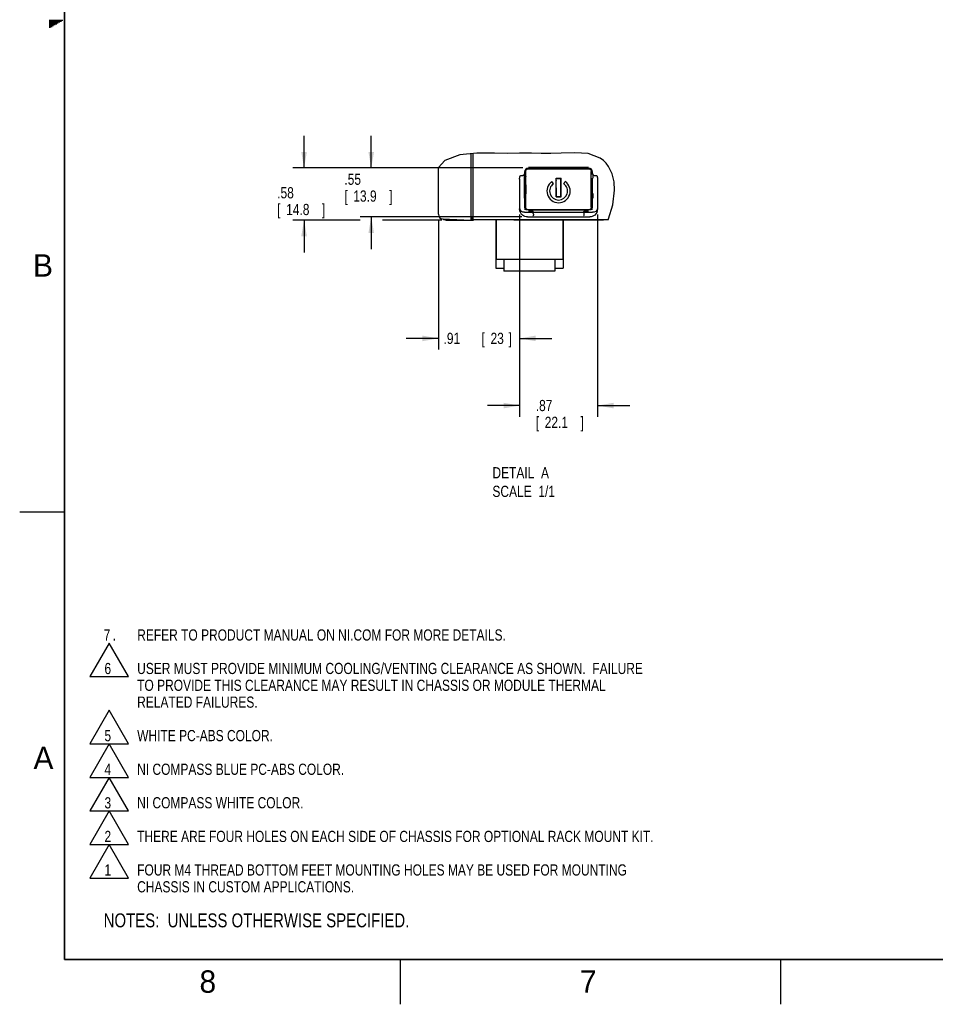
# Model space of a CAD drawing. Header units: inches. Extents: x 0 to 34, y 0 to 22.
# Tile 1 of 82: x 0 to 10.2, y 0 to 11. Entities that reach past the tile are written whole.
import ezdxf

# ---------------------------------------------------------------- set-up
doc = ezdxf.new("R2010")
doc.units = ezdxf.units.IN
doc.header["$LTSCALE"] = 1.87
doc.header["$MEASUREMENT"] = 0
doc.layers.get('0').update_dxf_attribs({"linetype": 'CONTINUOUS'})
for name, color, linetype in [('DATUMCURVES', 7, 'CONTINUOUS'), ('DETAIL', 7, 'CONTINUOUS'), ('DIMENSIONS', 7, 'CONTINUOUS')]:
    doc.layers.add(name, color=color, linetype=linetype)
doc.styles.get("Standard").update_dxf_attribs({"font": 'txt', "width": 0.8})
doc.dimstyles.new('DIMSTYLE_5', dxfattribs={"dimtxt": 0.125, "dimasz": 0.18, "dimexe": 0.18, "dimexo": 0.0625, "dimgap": 0.09, "dimtad": 0, "dimtih": 1, "dimtoh": 1, "dimzin": 4, "dimdsep": 46, "dimtxsty": 'STANDARD', "dimblk": '_FILLED', "dimblk1": '_FILLED', "dimblk2": '_FILLED', "dimcen": 0.09, "dimadec": 0, "dimazin": 0, "dimtp": 0.01, "dimtm": 0.01, "dimtfac": 1, "dimtofl": 0, "dimtmove": 0, "dimatfit": 3, "dimldrblk": '_FILLED', "dimfxl": 1, "dimtolj": 1, "dimtzin": 4, "dimarcsym": 0})

# ---------------------------------------------------------------- blocks, each defined once
blk = doc.blocks.new('_FILLED')
at = {"color": 0, "linetype": 'BYBLOCK'}
blk.add_solid([(0, 0), (-1, 0.174), (-1, -0.174)], dxfattribs=at)
blk = doc.blocks.new('*D22')
at = {"layer": 'DIMENSIONS', "color": 2, "linetype": 'CONTINUOUS'}
for p, q in [((5.582, 8.821), (5.582, 7.311)), ((4.675, 8.759), (4.675, 7.311)), ((4.675, 7.436), (4.315, 7.436)), ((5.582, 7.436), (5.942, 7.436))]:
    blk.add_line(p, q, dxfattribs=at)
at = {"layer": 'DIMENSIONS', "color": 2, "linetype": 'CONTINUOUS', "xscale": 0.18, "yscale": 0.18, "zscale": 0.18}
blk.add_blockref('_FILLED', (4.675, 7.436), dxfattribs=at)
at = {"layer": 'DIMENSIONS', "color": 2, "linetype": 'CONTINUOUS', "xscale": 0.18, "yscale": 0.18, "zscale": 0.18, "rotation": 180}
blk.add_blockref('_FILLED', (5.582, 7.436), dxfattribs=at)
at = {"layer": 'DIMENSIONS', "color": 2, "linetype": 'CONTINUOUS', "width": 0.8}
for s, p in [('.91', (4.732, 7.374)), ('[', (5.157, 7.374)), ('23', (5.257, 7.374)), (']', (5.457, 7.374))]:
    blk.add_text(s, height=0.125, dxfattribs=at).set_placement(p)
blk = doc.blocks.new('*D23')
at = {"layer": 'DIMENSIONS', "color": 2, "linetype": 'CONTINUOUS'}
for p, q in [((5.582, 8.821), (5.582, 6.561)), ((6.452, 8.821), (6.452, 6.561)), ((5.582, 6.686), (5.222, 6.686)), ((6.452, 6.686), (6.812, 6.686))]:
    blk.add_line(p, q, dxfattribs=at)
at = {"layer": 'DIMENSIONS', "color": 2, "linetype": 'CONTINUOUS', "xscale": 0.18, "yscale": 0.18, "zscale": 0.18}
blk.add_blockref('_FILLED', (5.582, 6.686), dxfattribs=at)
at = {"layer": 'DIMENSIONS', "color": 2, "linetype": 'CONTINUOUS', "xscale": 0.18, "yscale": 0.18, "zscale": 0.18, "rotation": 180}
blk.add_blockref('_FILLED', (6.452, 6.686), dxfattribs=at)
at = {"layer": 'DIMENSIONS', "color": 2, "linetype": 'CONTINUOUS', "width": 0.8}
for s, p in [('.87', (5.762, 6.624)), ('[', (5.762, 6.436)), ('22.1', (5.862, 6.436)), (']', (6.262, 6.436))]:
    blk.add_text(s, height=0.125, dxfattribs=at).set_placement(p)
blk = doc.blocks.new('*D24')
at = {"layer": 'DIMENSIONS', "color": 2, "linetype": 'CONTINUOUS'}
for p, q in [((3.175, 9.339), (3.175, 9.699)), ((5.619, 9.339), (3.05, 9.339)), ((3.8, 8.757), (3.05, 8.757)), ((3.175, 8.757), (3.175, 8.397)), ((4.712, 8.757), (4.05, 8.757))]:
    blk.add_line(p, q, dxfattribs=at)
at = {"layer": 'DIMENSIONS', "color": 2, "linetype": 'CONTINUOUS', "xscale": 0.18, "yscale": 0.18, "zscale": 0.18}
for p, rotation in [((3.175, 9.339), 270), ((3.175, 8.757), 90)]:
    blk.add_blockref('_FILLED', p, dxfattribs=dict(at, rotation=rotation))
at = {"layer": 'DIMENSIONS', "color": 2, "linetype": 'CONTINUOUS', "width": 0.8}
for s, p in [('.58', (2.875, 9)), ('[', (2.875, 8.813)), ('14.8', (2.975, 8.813)), (']', (3.375, 8.813))]:
    blk.add_text(s, height=0.125, dxfattribs=at).set_placement(p)
blk = doc.blocks.new('*D25')
at = {"layer": 'DIMENSIONS', "color": 2, "linetype": 'CONTINUOUS'}
for p, q in [((3.925, 9.339), (3.925, 9.699)), ((5.619, 9.339), (3.8, 9.339)), ((5.606, 8.793), (3.8, 8.793)), ((3.925, 8.793), (3.925, 8.433))]:
    blk.add_line(p, q, dxfattribs=at)
at = {"layer": 'DIMENSIONS', "color": 2, "linetype": 'CONTINUOUS', "xscale": 0.18, "yscale": 0.18, "zscale": 0.18}
for p, rotation in [((3.925, 9.339), 270), ((3.925, 8.793), 90)]:
    blk.add_blockref('_FILLED', p, dxfattribs=dict(at, rotation=rotation))
at = {"layer": 'DIMENSIONS', "color": 2, "linetype": 'CONTINUOUS', "width": 0.8}
for s, p in [('.55', (3.625, 9.151)), ('[', (3.625, 8.963)), ('13.9', (3.725, 8.963)), (']', (4.125, 8.963))]:
    blk.add_text(s, height=0.125, dxfattribs=at).set_placement(p)
blk = doc.blocks.new('CUSTOM_NOTE_BL0', base_point=(4.348, 1.517))
at = {"layer": 'DETAIL', "color": 2, "linetype": 'CONTINUOUS'}
for p, q in [((0.999, 1.784), (0.783, 1.409)), ((1.215, 1.409), (0.999, 1.784)), ((0.783, 1.409), (1.215, 1.409))]:
    blk.add_line(p, q, dxfattribs=at)
at = {"layer": 'DETAIL', "color": 2, "linetype": 'CONTINUOUS', "width": 0.8}
for s, p in [('1', (0.947, 1.437)), ('FOUR M4 THREAD BOTTOM FEET MOUNTING HOLES MAY BE USED FOR MOUNTING', (1.312, 1.438)), ('CHASSIS IN CUSTOM APPLICATIONS.', (1.312, 1.25))]:
    blk.add_text(s, height=0.125, dxfattribs=at).set_placement(p)
blk = doc.blocks.new('CUSTOM_NOTE_BL1', base_point=(4.698, 1.971))
at = {"layer": 'DETAIL', "color": 2, "linetype": 'CONTINUOUS'}
for p, q in [((0.999, 2.159), (0.783, 1.784)), ((1.215, 1.784), (0.999, 2.159)), ((0.783, 1.784), (1.215, 1.784))]:
    blk.add_line(p, q, dxfattribs=at)
at = {"layer": 'DETAIL', "color": 2, "linetype": 'CONTINUOUS', "width": 0.8}
for s, p in [('2', (0.947, 1.812)), ('THERE ARE FOUR HOLES ON EACH SIDE OF CHASSIS FOR OPTIONAL RACK MOUNT KIT.', (1.312, 1.812))]:
    blk.add_text(s, height=0.125, dxfattribs=at).set_placement(p)
blk = doc.blocks.new('CUSTOM_NOTE_BL2', base_point=(2.198, 2.346))
at = {"layer": 'DETAIL', "color": 2, "linetype": 'CONTINUOUS'}
for p, q in [((0.999, 2.534), (0.783, 2.159)), ((1.215, 2.159), (0.999, 2.534)), ((0.783, 2.159), (1.215, 2.159))]:
    blk.add_line(p, q, dxfattribs=at)
at = {"layer": 'DETAIL', "color": 2, "linetype": 'CONTINUOUS', "width": 0.8}
for s, p in [('3', (0.947, 2.187)), ('NI COMPASS WHITE COLOR.', (1.312, 2.188))]:
    blk.add_text(s, height=0.125, dxfattribs=at).set_placement(p)
blk = doc.blocks.new('CUSTOM_NOTE_BL3', base_point=(2.498, 2.721))
at = {"layer": 'DETAIL', "color": 2, "linetype": 'CONTINUOUS'}
for p, q in [((0.999, 2.909), (0.783, 2.534)), ((1.215, 2.534), (0.999, 2.909)), ((0.783, 2.534), (1.215, 2.534))]:
    blk.add_line(p, q, dxfattribs=at)
at = {"layer": 'DETAIL', "color": 2, "linetype": 'CONTINUOUS', "width": 0.8}
for s, p in [('4', (0.947, 2.562)), ('NI COMPASS BLUE PC-ABS COLOR.', (1.312, 2.562))]:
    blk.add_text(s, height=0.125, dxfattribs=at).set_placement(p)
blk = doc.blocks.new('CUSTOM_NOTE_BL4', base_point=(1.998, 3.096))
at = {"layer": 'DETAIL', "color": 2, "linetype": 'CONTINUOUS'}
for p, q in [((0.999, 3.284), (0.783, 2.909)), ((1.215, 2.909), (0.999, 3.284)), ((0.783, 2.909), (1.215, 2.909))]:
    blk.add_line(p, q, dxfattribs=at)
at = {"layer": 'DETAIL', "color": 2, "linetype": 'CONTINUOUS', "width": 0.8}
for s, p in [('5', (0.947, 2.937)), ('WHITE PC-ABS COLOR.', (1.312, 2.938))]:
    blk.add_text(s, height=0.125, dxfattribs=at).set_placement(p)
blk = doc.blocks.new('CUSTOM_NOTE_BL5', base_point=(4.548, 3.673))
at = {"layer": 'DETAIL', "color": 2, "linetype": 'CONTINUOUS'}
for p, q in [((0.999, 4.034), (0.783, 3.659)), ((1.215, 3.659), (0.999, 4.034)), ((0.783, 3.659), (1.215, 3.659))]:
    blk.add_line(p, q, dxfattribs=at)
at = {"layer": 'DETAIL', "color": 2, "linetype": 'CONTINUOUS', "width": 0.8}
for s, p in [('6', (0.947, 3.687)), ('USER MUST PROVIDE MINIMUM COOLING/VENTING CLEARANCE AS SHOWN.  FAILURE', (1.312, 3.688)), ('TO PROVIDE THIS CLEARANCE MAY RESULT IN CHASSIS OR MODULE THERMAL', (1.312, 3.5)), ('RELATED FAILURES.', (1.312, 3.312))]:
    blk.add_text(s, height=0.125, dxfattribs=at).set_placement(p)
blk = doc.blocks.new('CUSTOM_NOTE_BL6', base_point=(3.675, 4.125))
at = {"layer": 'DETAIL', "color": 2, "linetype": 'CONTINUOUS', "width": 0.8}
for s, p in [('7', (0.938, 4.062)), ('REFER TO PRODUCT MANUAL ON NI.COM FOR MORE DETAILS.', (1.312, 4.062)), ('.', (1.038, 4.062))]:
    blk.add_text(s, height=0.125, dxfattribs=at).set_placement(p)
blk = doc.blocks.new('NOTES_HEADER_BL7', base_point=(3.1215, 0.9375))
at = {"layer": 'DETAIL', "color": 2, "linetype": 'CONTINUOUS', "width": 0.8}
blk.add_text('NOTES:  UNLESS OTHERWISE SPECIFIED.', height=0.156, dxfattribs=at).set_placement((0.9375, 0.8595))

msp = doc.modelspace()

# ---------------------------------------------------------------- linework, layer by layer
at = {"color": 2, "linetype": 'CONTINUOUS'}
for p, q in [((0.33028, 10.99), (0.48268, 10.99)), ((0.33028, 10.98), (0.46536, 10.98)), ((0.33028, 10.97), (0.44804, 10.97)), ((0.33028, 10.96), (0.43072, 10.96)), ((0.33028, 10.95), (0.4134, 10.95)), ((0.33028, 10.94), (0.39608, 10.94)), ((0.33028, 10.93), (0.37876, 10.93)), ((0.33028, 10.92), (0.36144, 10.92)), ((0.33028, 10.91), (0.34412, 10.91)), ((0.00002, 5.5), (0.50002, 5.5)), ((4.25002, 0), (4.25002, 0.5)), ((8.50002, 0), (8.50002, 0.5))]:
    msp.add_line(p, q, dxfattribs=at)
at = {"color": 7, "linetype": 'CONTINUOUS'}
for p, q in [((4.91373, 9.48708), (4.74643, 9.42371)), ((5.10507, 9.50491), (4.91373, 9.48708)), ((5.03966, 8.75773), (5.03966, 9.49882)), ((5.06266, 8.75822), (5.06266, 9.50096)), ((5.30294, 9.50322), (5.10507, 9.50491)), ((5.44304, 9.50254), (5.30294, 9.50322)), ((5.57929, 9.50324), (5.44304, 9.50254)), ((5.7137, 9.50322), (5.57929, 9.50324)), ((5.82218, 9.50184), (5.7137, 9.50322)), ((5.93215, 9.50104), (5.82218, 9.50184)), ((6.04495, 9.50322), (5.93215, 9.50104)), ((6.19918, 9.50969), (6.04495, 9.50322)), ((6.34891, 9.50044), (6.19918, 9.50969)), ((6.48221, 9.45021), (6.34891, 9.50044)), ((4.74643, 9.42371), (4.6747, 9.34495)), ((6.51687, 9.42388), (6.48221, 9.45021)), ((6.54809, 9.39264), (6.51687, 9.42388)), ((6.57497, 9.35746), (6.54809, 9.39264)), ((6.61497, 9.27519), (6.57497, 9.35746)), ((4.6747, 8.82153), (4.6747, 9.34495)), ((5.59611, 9.25608), (5.61637, 9.25608)), ((5.65166, 9.27358), (5.6337, 9.27358)), ((5.63666, 9.29358), (5.63666, 9.27358)), ((5.65113, 9.24569), (5.65115, 9.24555)), ((5.65115, 9.24555), (5.65116, 9.24542)), ((5.65116, 9.24542), (5.65116, 9.23871)), ((5.65116, 9.23871), (5.65166, 9.23851)), ((5.65166, 8.90207), (5.65166, 9.30009)), ((5.68165, 9.33008), (6.35167, 9.33008)), ((6.35166, 9.34426), (5.68166, 9.34426)), ((5.79509, 9.33858), (5.68166, 9.33858)), ((5.79509, 9.33858), (5.79949, 9.33885)), ((5.79509, 9.33031), (5.79509, 9.33858)), ((5.79777, 9.33041), (5.81829, 9.33383)), ((5.80061, 9.33888), (5.80283, 9.33891)), ((5.80283, 9.33891), (5.80763, 9.33893)), ((5.80763, 9.33893), (5.92742, 9.33892)), ((5.81829, 9.33383), (5.91503, 9.33383)), ((5.91503, 9.33383), (5.93554, 9.33041)), ((5.92742, 9.33892), (5.93048, 9.33891)), ((5.93822, 9.33858), (5.93382, 9.33885)), ((5.93822, 9.33858), (5.93822, 9.33031)), ((5.98666, 9.33858), (5.93822, 9.33858)), ((5.98666, 9.33858), (5.98858, 9.3405)), ((5.98666, 9.33858), (5.98666, 9.33008)), ((5.98858, 9.3405), (5.98858, 9.33008)), ((5.98858, 9.3405), (6.04474, 9.3405)), ((6.04474, 9.33008), (6.04474, 9.3405)), ((6.04666, 9.33858), (6.04474, 9.3405)), ((6.04666, 9.33858), (6.04666, 9.33008)), ((6.09509, 9.33858), (6.04666, 9.33858)), ((6.09509, 9.33858), (6.09949, 9.33885)), ((6.09509, 9.33031), (6.09509, 9.33858)), ((6.09777, 9.33041), (6.11829, 9.33383)), ((6.10061, 9.33888), (6.10283, 9.33891)), ((6.10283, 9.33891), (6.10763, 9.33893)), ((6.10763, 9.33893), (6.22389, 9.33893)), ((6.11829, 9.33383), (6.21503, 9.33383)), ((6.21503, 9.33383), (6.23554, 9.33041)), ((6.22389, 9.33893), (6.22903, 9.33892)), ((6.23822, 9.33858), (6.23382, 9.33885)), ((6.35166, 9.33858), (6.23822, 9.33858)), ((6.23822, 9.33858), (6.23822, 9.33031)), ((6.38166, 8.90207), (6.38166, 9.30009)), ((6.38166, 9.27358), (6.39962, 9.27358)), ((6.39666, 9.27358), (6.39666, 9.29358)), ((6.41694, 9.25608), (6.43721, 9.25608)), ((6.63582, 9.18515), (6.61497, 9.27519)), ((5.58166, 9.21535), (5.58166, 8.88319)), ((5.6337, 9.22358), (5.63715, 9.22358)), ((5.63715, 9.05358), (5.63715, 9.22358)), ((5.9593, 9.163), (5.94209, 9.18757)), ((5.98916, 9.01708), (5.98916, 9.22608)), ((5.98916, 9.22608), (6.04416, 9.22608)), ((5.98916, 9.21982), (5.99015, 9.2211)), ((5.9919, 9.02108), (5.99015, 9.22108)), ((5.99015, 9.22108), (6.04316, 9.22108)), ((6.04142, 9.02108), (6.04316, 9.22108)), ((6.04316, 9.2211), (6.04416, 9.21982)), ((6.04416, 9.01708), (6.04416, 9.22608)), ((6.07402, 9.163), (6.09122, 9.18757)), ((6.39962, 9.22358), (6.39616, 9.22358)), ((6.39616, 9.05358), (6.39616, 9.22358)), ((6.45166, 9.21535), (6.45166, 8.88319)), ((6.64122, 9.09246), (6.63582, 9.18515)), ((5.63715, 9.05358), (5.6337, 9.05358)), ((5.98916, 9.0211), (5.9919, 9.0211)), ((5.98916, 9.01708), (6.04416, 9.01708)), ((5.9919, 9.02108), (6.04142, 9.02108)), ((6.04142, 9.0211), (6.04416, 9.0211)), ((6.39962, 9.05358), (6.39616, 9.05358)), ((6.62163, 8.92879), (6.64122, 9.09246)), ((5.6337, 9.00358), (5.65166, 9.00358)), ((5.63666, 9.00358), (5.63666, 8.90858)), ((6.38166, 9.00358), (6.39962, 9.00358)), ((6.39666, 8.90858), (6.39666, 9.00358)), ((6.57393, 8.77065), (6.62163, 8.92879)), ((5.58403, 8.86212), (5.58166, 8.88319)), ((5.63666, 8.84383), (6.39666, 8.84383)), ((5.68165, 8.87208), (6.35167, 8.87208)), ((5.68166, 8.85819), (5.72912, 8.85819)), ((5.73409, 8.84647), (5.73407, 8.84675)), ((5.73525, 8.82302), (5.73523, 8.82324)), ((5.76829, 8.86833), (5.74777, 8.87175)), ((6.16829, 8.86833), (6.14777, 8.87175)), ((6.29807, 8.82302), (6.29808, 8.82324)), ((6.29924, 8.84675), (6.29922, 8.84647)), ((6.30421, 8.85819), (6.35166, 8.85819)), ((4.72252, 8.77157), (5.03966, 8.75773)), ((4.7747, 8.75723), (5.06539, 8.75723)), ((5.06266, 8.78273), (5.03966, 8.78273)), ((5.04466, 8.78273), (5.04466, 8.75723)), ((6.56871, 8.75822), (5.06266, 8.75822)), ((5.31666, 8.75723), (5.31666, 8.22012)), ((5.31916, 8.75723), (5.31916, 8.32101)), ((5.66894, 8.79308), (6.36437, 8.79308)), ((6.06416, 8.75723), (6.06416, 8.32101)), ((6.06666, 8.75723), (6.06666, 8.22012)), ((6.56871, 8.75822), (6.57393, 8.77065)), ((5.31666, 8.31981), (5.40666, 8.31981)), ((5.31916, 8.32101), (6.06416, 8.32101)), ((5.40666, 8.32101), (5.40666, 8.18601)), ((5.97666, 8.32101), (5.97666, 8.18601)), ((5.97666, 8.31981), (6.06666, 8.31981)), ((5.31666, 8.22012), (5.40666, 8.22012)), ((5.97666, 8.18601), (5.40666, 8.18601)), ((5.97666, 8.22012), (6.06666, 8.22012))]:
    msp.add_line(p, q, dxfattribs=at)
at = {"color": 3, "linetype": 'CONTINUOUS'}
for p, q in [((5.65166, 9.20983), (5.63715, 9.20983)), ((5.64076, 9.20983), (5.64076, 9.01383)), ((6.39616, 9.20983), (6.38166, 9.20983)), ((6.39256, 9.20983), (6.39256, 9.01383)), ((5.63353, 9.01383), (5.65166, 9.01383)), ((6.38166, 9.01383), (6.39979, 9.01383)), ((5.63666, 8.87741), (5.66495, 8.87741)), ((6.36837, 8.87741), (6.39666, 8.87741))]:
    msp.add_line(p, q, dxfattribs=at)
at = {"color": 7, "linetype": 'CONTINUOUS', "const_width": 0.02}
for points in [[(0.50002, 21.5), (0.50002, 0.5)], [(0.50002, 0.5), (33.50002, 0.5)]]:
    msp.add_lwpolyline(points, dxfattribs=at)
at = {"color": 7, "linetype": 'CONTINUOUS'}
for points in [[(5.58166, 9.21535), (5.58179, 9.22054), (5.58215, 9.22529), (5.58268, 9.22965), (5.58335, 9.23364), (5.58413, 9.23729), (5.58501, 9.24063), (5.58597, 9.24367), (5.58703, 9.24642), (5.58817, 9.2489), (5.58941, 9.25109), (5.5908, 9.25301), (5.59246, 9.25465), (5.59427, 9.25572), (5.59611, 9.25608)], [(5.63138, 9.26082), (5.63063, 9.25937), (5.6285, 9.25806), (5.62519, 9.25701), (5.62102, 9.25633), (5.61639, 9.25608)], [(5.6337, 9.27358), (5.63364, 9.27257), (5.63358, 9.2696), (5.63353, 9.26497), (5.6335, 9.25894), (5.63348, 9.25216), (5.63348, 9.245), (5.6335, 9.23822), (5.63353, 9.2322), (5.63358, 9.22756), (5.63364, 9.22459), (5.6337, 9.22358)], [(5.63348, 9.24564), (5.63849, 9.24545), (5.64483, 9.24545), (5.65113, 9.24569)], [(5.65166, 9.30009), (5.65268, 9.30786), (5.65567, 9.31509), (5.66044, 9.3213), (5.66665, 9.32606), (5.67388, 9.32906), (5.68165, 9.33008)], [(5.79777, 9.33041), (5.79639, 9.33034), (5.79319, 9.33027), (5.78836, 9.3302), (5.78204, 9.33015), (5.77465, 9.33011), (5.76641, 9.33009)], [(5.79949, 9.33885), (5.7999, 9.33887), (5.80061, 9.33888)], [(5.81829, 9.33383), (5.81834, 9.33395), (5.81837, 9.33429), (5.81839, 9.33484), (5.81839, 9.33556), (5.81838, 9.33644), (5.81835, 9.33742), (5.81831, 9.33846), (5.81828, 9.33893)], [(5.91503, 9.33893), (5.91501, 9.33846), (5.91496, 9.33742), (5.91493, 9.33644), (5.91492, 9.33556), (5.91492, 9.33484), (5.91494, 9.33429), (5.91498, 9.33395), (5.91503, 9.33383)], [(5.93048, 9.33891), (5.93271, 9.33888), (5.93342, 9.33887), (5.93382, 9.33885)], [(5.9669, 9.33009), (5.95866, 9.33011), (5.95127, 9.33015), (5.94496, 9.3302), (5.94013, 9.33027), (5.93692, 9.33034), (5.93554, 9.33041)], [(6.09777, 9.33041), (6.09639, 9.33034), (6.09319, 9.33027), (6.08836, 9.3302), (6.08204, 9.33015), (6.07465, 9.33011), (6.06641, 9.33009)], [(6.09949, 9.33885), (6.0999, 9.33887), (6.10061, 9.33888)], [(6.11829, 9.33383), (6.11834, 9.33395), (6.11837, 9.33429), (6.11839, 9.33484), (6.11839, 9.33556), (6.11838, 9.33644), (6.11835, 9.33742), (6.11831, 9.33846), (6.11828, 9.33893)], [(6.21503, 9.33893), (6.21501, 9.33846), (6.21496, 9.33742), (6.21493, 9.33644), (6.21492, 9.33556), (6.21492, 9.33484), (6.21494, 9.33429), (6.21498, 9.33395), (6.21503, 9.33383)], [(6.22903, 9.33892), (6.23172, 9.3389), (6.23271, 9.33888), (6.23342, 9.33887), (6.23382, 9.33885)], [(6.2669, 9.33009), (6.25866, 9.33011), (6.25127, 9.33015), (6.24496, 9.3302), (6.24013, 9.33027), (6.23692, 9.33034), (6.23554, 9.33041)], [(6.35167, 9.33008), (6.35943, 9.32906), (6.36666, 9.32606), (6.37287, 9.3213), (6.37764, 9.31509), (6.38064, 9.30786), (6.38166, 9.30009)], [(6.39962, 9.27358), (6.39968, 9.27257), (6.39973, 9.2696), (6.39978, 9.26497), (6.39981, 9.25894), (6.39983, 9.25216), (6.39983, 9.245), (6.39981, 9.23822), (6.39978, 9.2322), (6.39973, 9.22756), (6.39968, 9.22459), (6.39962, 9.22358)], [(6.40193, 9.26082), (6.40269, 9.25937), (6.40482, 9.25806), (6.40812, 9.25701), (6.4123, 9.25633), (6.41693, 9.25608)], [(6.43721, 9.25608), (6.43904, 9.25572), (6.44086, 9.25465), (6.44251, 9.25301), (6.4439, 9.25109), (6.44515, 9.2489), (6.44629, 9.24642), (6.44734, 9.24367), (6.44831, 9.24063), (6.44918, 9.23729), (6.44996, 9.23364), (6.45063, 9.22965), (6.45116, 9.22529), (6.45152, 9.22054), (6.45166, 9.21535)], [(5.99035, 9.19879), (5.98959, 9.19522), (5.98916, 9.19417)], [(6.04416, 9.19417), (6.04373, 9.19522), (6.04297, 9.19879)], [(5.6337, 9.05358), (5.63364, 9.05257), (5.63358, 9.0496), (5.63353, 9.04497), (5.6335, 9.03894), (5.63348, 9.03216), (5.63348, 9.025), (5.6335, 9.01822), (5.63353, 9.0122), (5.63358, 9.00756), (5.63364, 9.00459), (5.6337, 9.00358)], [(6.39962, 9.05358), (6.39968, 9.05257), (6.39973, 9.0496), (6.39978, 9.04497), (6.39981, 9.03894), (6.39983, 9.03216), (6.39983, 9.025), (6.39981, 9.01822), (6.39978, 9.0122), (6.39973, 9.00756), (6.39968, 9.00459), (6.39962, 9.00358)], [(5.66894, 8.79308), (5.65443, 8.7943), (5.64003, 8.79806), (5.6261, 8.80448), (5.61277, 8.81393), (5.60068, 8.82669), (5.59071, 8.84291), (5.58403, 8.86212)], [(5.63666, 8.84383), (5.61769, 8.84669), (5.60147, 8.85478), (5.59058, 8.86716), (5.58666, 8.88197)], [(5.68165, 8.87208), (5.67388, 8.8731), (5.66665, 8.8761), (5.66044, 8.88086), (5.65567, 8.88707), (5.65268, 8.89431), (5.65166, 8.90207)], [(5.71641, 8.87207), (5.72465, 8.87205), (5.73204, 8.87201), (5.73836, 8.87196), (5.74319, 8.8719), (5.74639, 8.87182), (5.74777, 8.87175)], [(5.73407, 8.84675), (5.73338, 8.85139), (5.73224, 8.85504), (5.73079, 8.85737), (5.7292, 8.85819)], [(5.73525, 8.82302), (5.73534, 8.81846), (5.73497, 8.81402), (5.73418, 8.81011), (5.73307, 8.80706), (5.73175, 8.8051), (5.73034, 8.80434)], [(5.73523, 8.82324), (5.73465, 8.83482), (5.73409, 8.84647)], [(6.11641, 8.87207), (6.12465, 8.87205), (6.13204, 8.87201), (6.13836, 8.87196), (6.14319, 8.8719), (6.14639, 8.87182), (6.14777, 8.87175)], [(6.29807, 8.82302), (6.29797, 8.81846), (6.29835, 8.81402), (6.29913, 8.81011), (6.30024, 8.80706), (6.30156, 8.8051), (6.30298, 8.80434)], [(6.29922, 8.84647), (6.29867, 8.83482), (6.29808, 8.82324)], [(6.29924, 8.84675), (6.29994, 8.85139), (6.30108, 8.85504), (6.30253, 8.85737), (6.30412, 8.85819)], [(6.38166, 8.90207), (6.38064, 8.89431), (6.37764, 8.88707), (6.37287, 8.88086), (6.36666, 8.8761), (6.35943, 8.8731), (6.35167, 8.87208)], [(6.45166, 8.88319), (6.44929, 8.86212), (6.44261, 8.84291), (6.43263, 8.82669), (6.42054, 8.81393), (6.40722, 8.80448), (6.39329, 8.79806), (6.37889, 8.7943), (6.36437, 8.79308)], [(6.44666, 8.88197), (6.44273, 8.86716), (6.43185, 8.85478), (6.41562, 8.84669), (6.39666, 8.84383)]]:
    msp.add_lwpolyline(points, dxfattribs=at)
for centre, radius, start, end in [((5.68166, 9.29358), 0.045, 90, 180), ((6.35166, 9.29358), 0.045, 0, 90), ((6.01666, 9.08108), 0.13, 125, 55), ((6.01666, 9.08108), 0.1, 125, 55), ((5.68166, 8.90858), 0.045, 180, 224.195262), ((6.35166, 8.90858), 0.045, 315.804738, 360), ((4.7247, 8.82153), 0.05, 180, 267.5), ((4.7747, 8.85723), 0.1, 240.732323, 270)]:
    msp.add_arc(centre, radius, start, end, dxfattribs=at)
at = {"layer": 'DATUMCURVES', "color": 40, "linetype": 'CONTINUOUS'}
for p, q in [((5.65166, 9.33008), (6.38166, 9.33008)), ((5.65166, 9.15108), (5.65166, 9.05108)), ((6.38166, 8.87208), (5.65166, 8.87208)), ((5.51666, 8.76108), (6.51666, 8.76108))]:
    msp.add_line(p, q, dxfattribs=at)

# ---------------------------------------------------------------- block references
at = {"layer": 'DETAIL', "color": 2, "linetype": 'CONTINUOUS'}
for name, p in [('CUSTOM_NOTE_BL6', (3.67505, 4.12489)), ('CUSTOM_NOTE_BL5', (4.54759, 3.67305)), ('CUSTOM_NOTE_BL4', (1.99759, 3.09629)), ('CUSTOM_NOTE_BL3', (2.49759, 2.72129)), ('CUSTOM_NOTE_BL2', (2.19759, 2.34629)), ('CUSTOM_NOTE_BL1', (4.69759, 1.97129)), ('CUSTOM_NOTE_BL0', (4.34759, 1.5168)), ('NOTES_HEADER_BL7', (3.1215, 0.9375))]:
    msp.add_blockref(name, p, dxfattribs=at)

# ---------------------------------------------------------------- texts
at = {"color": 2, "linetype": 'CONTINUOUS'}
for s, p in [('B', (0.14837, 8.12572)), ('A', (0.15407, 2.62607)), ('8', (2.00741, 0.12911)), ('7', (6.25527, 0.12866))]:
    msp.add_text(s, height=0.25, dxfattribs=at).set_placement(p)
at = {"layer": 'DETAIL', "color": 2, "linetype": 'CONTINUOUS', "insert": (5.27809, 5.99851), "char_height": 0.125, "width": 1, "attachment_point": 1}
msp.add_mtext('DETAIL  A\\PSCALE  1/1', dxfattribs=at)

# ---------------------------------------------------------------- dimensions: what is measured, and where the dimension line sits
at = {"layer": 'DIMENSIONS', "color": 2, "linetype": 'CONTINUOUS'}
for base, p2, picture, middle in [((3.1747, 8.75723), (4.7122, 8.75723), '*D24', (3.1747, 8.96891)), ((3.9247, 8.79308), (5.60644, 8.79308), '*D25', (3.9247, 9.1193))]:
    dim = msp.add_linear_dim(base=base, p1=(5.61916, 9.33858), p2=p2, angle=270, dimstyle='DIMSTYLE_5', dxfattribs=at)
    dim.commit()
    dim.dimension.update_dxf_attribs({"geometry": picture, "text_midpoint": middle, "dimtype": 160})
for base, p1, p2, picture, middle in [((5.58166, 7.43601), (4.6747, 8.75903), (5.58166, 8.82069), '*D22', (5.14457, 7.43601)), ((6.45166, 6.68601), (5.58166, 8.82069), (6.45166, 8.82069), '*D23', (6.06164, 6.59226))]:
    dim = msp.add_linear_dim(base=base, p1=p1, p2=p2, dimstyle='DIMSTYLE_5', dxfattribs=at)
    dim.commit()
    dim.dimension.update_dxf_attribs({"geometry": picture, "text_midpoint": middle, "dimtype": 160})

doc.saveas('drawing.dxf')
